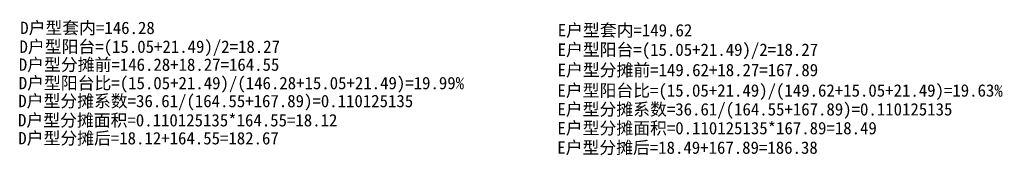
# Model space of a CAD drawing. Header units: millimetres. Extents: x 296296 to 297283, y 219875 to 220035.
# Tile 1 of 256: x 296296 to 296349, y 219879 to 219887. Entities that reach past the tile are written whole.
import ezdxf
from ezdxf.enums import TextEntityAlignment as Align

# ---------------------------------------------------------------- set-up
doc = ezdxf.new("R2010")
doc.units = ezdxf.units.MM
doc.linetypes.add('__DASH', pattern=[0.35, 0.25, -0.1])
doc.layers.add('面校计算', color=7, linetype='__DASH', lineweight=0)
doc.styles.add('黑体', font='simhei.ttf', dxfattribs={"width": 0.7})

msp = doc.modelspace()

# ---------------------------------------------------------------- texts
at = {"layer": '面校计算', "color": 7, "ltscale": 0.5, "style": '黑体'}
for s, p in [('D户型套内=146.28', (296296.04, 219886.201)), ('E户型套内=149.62', (296325.181, 219886.071)), ('D户型阳台=(15.05+21.49)/2=18.27', (296296.001, 219885.185)), ('E户型阳台=(15.05+21.49)/2=18.27', (296325.173, 219885.021)), ('D户型分摊前=146.28+18.27=164.55', (296295.964, 219884.213)), ('E户型分摊前=149.62+18.27=167.89', (296325.173, 219883.923)), ('D户型阳台比=(15.05+21.49)/(146.28+15.05+21.49)=19.99%%%', (296295.962, 219883.217)), ('E户型阳台比=(15.05+21.49)/(149.62+15.05+21.49)=19.63%%%', (296325.165, 219882.817)), ('D户型分摊系数=36.61/(164.55+167.89)=0.110125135', (296295.934, 219882.247)), ('E户型分摊系数=36.61/(164.55+167.89)=0.110125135', (296325.165, 219881.8)), ('D户型分摊面积=0.110125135*164.55=18.12', (296295.92, 219881.209)), ('E户型分摊面积=0.110125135*167.89=18.49', (296325.165, 219880.782)), ('D户型分摊后=18.12+164.55=182.67', (296295.934, 219880.238)), ('E户型分摊后=18.49+167.89=186.38', (296325.152, 219879.73))]:
    msp.add_text(s, height=0.66924, dxfattribs=at).set_placement(p, align=Align.MIDDLE_LEFT)

doc.saveas('drawing.dxf')
